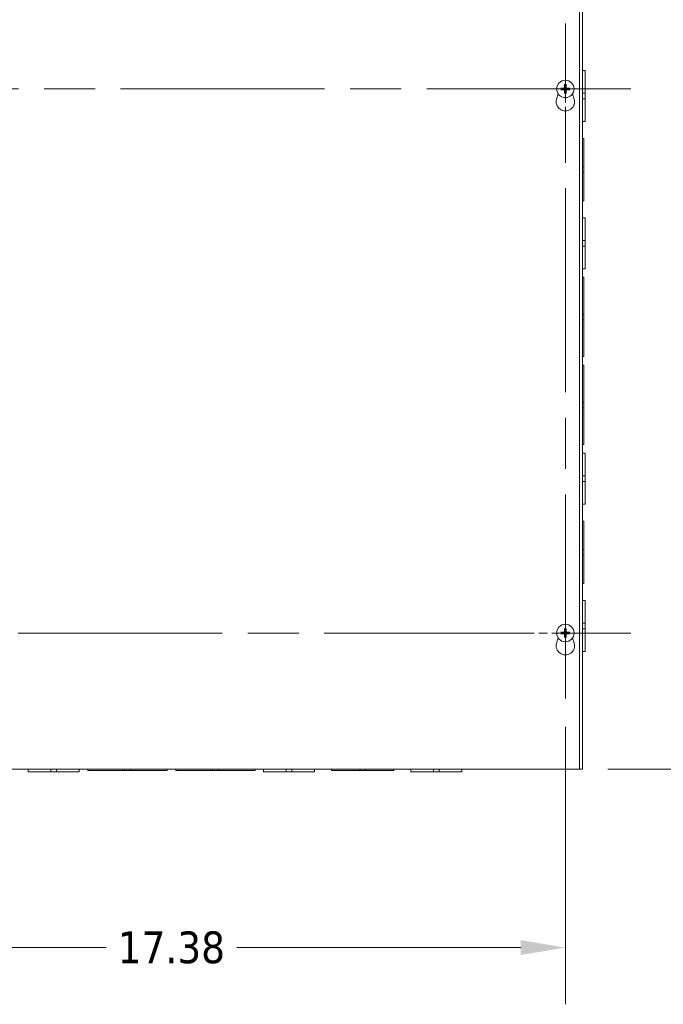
# Model space of a CAD drawing. Header units: inches. Extents: x 7 to 166, y 5 to 101.
# Tile 4 of 13: x 39 to 53, y 45 to 67. Entities that reach past the tile are written whole.
import ezdxf

# ---------------------------------------------------------------- set-up
doc = ezdxf.new("R2010")
doc.units = ezdxf.units.IN
doc.header["$LTSCALE"] = 10
doc.header["$MEASUREMENT"] = 0
doc.linetypes.add('CHAIN', pattern=[0.7087, 0.4724, -0.0591, 0.1181, -0.0591])
for name, color, linetype, lineweight in [('Center Mark (ANSI)', 7, 'Continuous', 5), ('Centerline (ANSI)', 7, 'Continuous', 5), ('Dimension (ANSI)', 7, 'Continuous', 5), ('Visible (ANSI)', 7, 'Continuous', 5)]:
    doc.layers.add(name, color=color, linetype=linetype, lineweight=lineweight)
doc.styles.add('ROMANS', font='tahoma.ttf')
doc.dimstyles.new('Default (ANSI)', dxfattribs={"dimscale": 10, "dimtxt": 0.07, "dimasz": 0.098425, "dimexe": 0.125, "dimexo": 0.0625, "dimgap": 0.031496, "dimtad": 0, "dimtih": 1, "dimtoh": 1, "dimrnd": 1e-08, "dimzin": 0, "dimdsep": 46, "dimtxsty": 'ROMANS', "dimcen": 0.09, "dimdle": 0.393701, "dimclrd": 256, "dimclre": 256, "dimclrt": 256, "dimadec": 0, "dimazin": 0, "dimtfac": 1.428571, "dimtofl": 0, "dimtmove": 0, "dimatfit": 3, "dimfxl": 0, "dimtolj": 1, "dimtzin": 0, "dimlwd": -1, "dimlwe": -1, "dimarcsym": 0})

# ---------------------------------------------------------------- blocks, each defined once
blk = doc.blocks.new('*D6')
at = {"layer": 'Defpoints', "color": 0}
for p in [(51.199, 68.064), (51.199, 50.064), (55.774, 50.064)]:
    blk.add_point(p, dxfattribs=at)
at = {"layer": 'Dimension (ANSI)'}
for p, q in [((51.824, 68.064), (57.024, 68.064)), ((55.774, 67.08), (55.774, 60.091)), ((55.774, 51.048), (55.774, 57.552)), ((51.824, 50.064), (57.024, 50.064))]:
    blk.add_line(p, q, dxfattribs=at)
for points in [[(55.61, 67.08), (55.938, 67.08), (55.774, 68.064)], [(55.61, 51.048), (55.938, 51.048), (55.774, 50.064)]]:
    blk.add_solid(points, dxfattribs=at)
at = {"layer": 'Dimension (ANSI)', "insert": (55.774, 58.821), "char_height": 0.7, "attachment_point": 5, "style": 'ROMANS'}
blk.add_mtext('\\A1;18.00\\PHEIGHT', dxfattribs=at)
blk = doc.blocks.new('*D42')
at = {"layer": 'Defpoints', "color": 0}
for p in [(33.512, 51.622), (50.887, 51.622), (50.887, 46.125)]:
    blk.add_point(p, dxfattribs=at)
at = {"layer": 'Dimension (ANSI)'}
for p, q in [((33.512, 50.997), (33.512, 44.875)), ((50.887, 50.997), (50.887, 44.875)), ((34.496, 46.125), (40.758, 46.125)), ((49.903, 46.125), (43.641, 46.125))]:
    blk.add_line(p, q, dxfattribs=at)
for points in [[(34.496, 46.289), (34.496, 45.961), (33.512, 46.125)], [(49.903, 46.289), (49.903, 45.961), (50.887, 46.125)]]:
    blk.add_solid(points, dxfattribs=at)
at = {"layer": 'Dimension (ANSI)', "insert": (42.199, 46.125), "char_height": 0.7, "attachment_point": 5, "style": 'ROMANS'}
blk.add_mtext('\\A1;17.38', dxfattribs=at)

msp = doc.modelspace()

# ---------------------------------------------------------------- linework, layer by layer
at = {"layer": 'Center Mark (ANSI)', "linetype": 'CHAIN', "ltscale": 0.160113}
for p, q in [((50.887, 63.622), (50.887, 66.506)), ((49.445, 65.064), (52.329, 65.064)), ((50.887, 54.506), (50.887, 51.622)), ((49.445, 53.064), (52.329, 53.064))]:
    msp.add_line(p, q, dxfattribs=at)
at = {"layer": 'Centerline (ANSI)', "linetype": 'CHAIN', "ltscale": 0.952448}
for p, q in [((50.887, 51.622), (50.887, 66.506)), ((52.329, 65.064), (32.07, 65.064)), ((32.07, 53.064), (52.329, 53.064))]:
    msp.add_line(p, q, dxfattribs=at)
at = {"layer": 'Visible (ANSI)'}
for p, q in [((51.1995, 68.064), (51.1995, 50.064)), ((51.262, 68.064), (51.262, 50.064)), ((51.262, 65.4715), (51.3245, 65.4715)), ((51.3245, 65.4715), (51.3245, 64.97147)), ((50.86909, 65.15447), (50.87465, 65.12767)), ((50.89935, 65.12767), (50.90491, 65.15447)), ((50.69198, 64.83935), (50.72646, 64.95869)), ((50.82333, 65.07635), (50.79652, 65.08191)), ((50.79652, 65.04609), (50.82333, 65.05165)), ((50.87465, 65.00033), (50.86909, 64.97352)), ((50.90491, 64.97352), (50.89935, 65.00033)), ((50.97748, 65.08191), (50.95067, 65.07635)), ((50.95067, 65.05165), (50.97748, 65.04609)), ((51.04754, 64.95869), (51.08202, 64.83935)), ((51.262, 64.97147), (51.3245, 64.97147)), ((51.3245, 64.84647), (51.3245, 64.97147)), ((51.262, 64.84647), (51.3245, 64.84647)), ((51.3245, 64.84647), (51.3245, 64.3465)), ((51.262, 64.3465), (51.3245, 64.3465)), ((51.262, 63.9715), (51.29325, 63.9715)), ((51.29325, 63.9715), (51.29325, 63.34646)), ((51.29325, 63.34646), (51.262, 63.34646)), ((51.29325, 63.22146), (51.262, 63.22146)), ((51.29325, 63.22146), (51.29325, 63.34646)), ((51.29325, 63.22146), (51.29325, 62.5965)), ((51.262, 62.5965), (51.29325, 62.5965)), ((51.262, 62.2215), (51.3245, 62.2215)), ((51.3245, 62.2215), (51.3245, 61.72147)), ((51.262, 61.72147), (51.3245, 61.72147)), ((51.3245, 61.59647), (51.3245, 61.72147)), ((51.262, 61.59647), (51.3245, 61.59647)), ((51.3245, 61.59647), (51.3245, 61.0965)), ((51.262, 61.0965), (51.3245, 61.0965)), ((51.262, 60.909), (51.29325, 60.909)), ((51.29325, 60.909), (51.29325, 60.09646)), ((51.29325, 60.09646), (51.262, 60.09646)), ((51.29325, 59.97146), (51.262, 59.97146)), ((51.29325, 59.97146), (51.29325, 60.09646)), ((51.29325, 59.97146), (51.29325, 59.159)), ((51.262, 59.159), (51.29325, 59.159)), ((51.262, 58.969), (51.29325, 58.969)), ((51.29325, 58.969), (51.29325, 58.15646)), ((51.29325, 58.15646), (51.262, 58.15646)), ((51.29325, 58.03146), (51.262, 58.03146)), ((51.29325, 58.03146), (51.29325, 58.15646)), ((51.29325, 58.03146), (51.29325, 57.219)), ((51.262, 57.219), (51.29325, 57.219)), ((51.262, 57.0315), (51.3245, 57.0315)), ((51.3245, 57.0315), (51.3245, 56.53147)), ((51.262, 56.53147), (51.3245, 56.53147)), ((51.3245, 56.40647), (51.3245, 56.53147)), ((51.262, 56.40647), (51.3245, 56.40647)), ((51.3245, 56.40647), (51.3245, 55.9065)), ((51.262, 55.9065), (51.3245, 55.9065)), ((51.262, 55.5315), (51.29325, 55.5315)), ((51.29325, 55.5315), (51.29325, 54.90646)), ((51.29325, 54.90646), (51.262, 54.90646)), ((51.29325, 54.78146), (51.262, 54.78146)), ((51.29325, 54.78146), (51.29325, 54.90646)), ((51.29325, 54.78146), (51.29325, 54.1565)), ((51.262, 54.1565), (51.29325, 54.1565)), ((51.262, 53.7815), (51.3245, 53.7815)), ((51.3245, 53.7815), (51.3245, 53.28147)), ((51.262, 53.28147), (51.3245, 53.28147)), ((51.3245, 53.15647), (51.3245, 53.28147)), ((50.82333, 53.07635), (50.79652, 53.08191)), ((50.79652, 53.04609), (50.82333, 53.05165)), ((50.86909, 53.15447), (50.87465, 53.12767)), ((50.87465, 53.00033), (50.86909, 52.97352)), ((50.89935, 53.12767), (50.90491, 53.15447)), ((50.90491, 52.97352), (50.89935, 53.00033)), ((50.97748, 53.08191), (50.95067, 53.07635)), ((50.95067, 53.05165), (50.97748, 53.04609)), ((51.262, 53.15647), (51.3245, 53.15647)), ((51.3245, 53.15647), (51.3245, 52.6565)), ((50.69198, 52.83935), (50.72646, 52.95869)), ((51.04754, 52.95869), (51.08202, 52.83935)), ((51.262, 52.6565), (51.3245, 52.6565)), ((51.1995, 50.064), (33.1995, 50.064)), ((39.042, 50.064), (39.042, 50.0015)), ((39.54197, 50.0015), (39.042, 50.0015)), ((39.54197, 50.064), (39.54197, 50.0015)), ((39.54197, 50.0015), (39.66697, 50.0015)), ((39.66697, 50.064), (39.66697, 50.0015)), ((40.167, 50.0015), (39.66697, 50.0015)), ((40.167, 50.064), (40.167, 50.0015)), ((40.3545, 50.064), (40.3545, 50.03275)), ((41.16696, 50.03275), (40.3545, 50.03275)), ((41.16696, 50.03275), (41.16696, 50.064)), ((41.16696, 50.03275), (41.29196, 50.03275)), ((41.29196, 50.03275), (41.29196, 50.064)), ((42.1045, 50.03275), (41.29196, 50.03275)), ((42.1045, 50.064), (42.1045, 50.03275)), ((42.2945, 50.064), (42.2945, 50.03275)), ((43.10696, 50.03275), (42.2945, 50.03275)), ((43.10696, 50.03275), (43.10696, 50.064)), ((43.10696, 50.03275), (43.23196, 50.03275)), ((43.23196, 50.03275), (43.23196, 50.064)), ((44.0445, 50.03275), (43.23196, 50.03275)), ((44.0445, 50.064), (44.0445, 50.03275)), ((44.232, 50.064), (44.232, 50.0015)), ((44.73197, 50.0015), (44.232, 50.0015)), ((44.73197, 50.064), (44.73197, 50.0015)), ((44.73197, 50.0015), (44.85697, 50.0015)), ((44.85697, 50.064), (44.85697, 50.0015)), ((45.357, 50.0015), (44.85697, 50.0015)), ((45.357, 50.064), (45.357, 50.0015)), ((45.732, 50.064), (45.732, 50.03275)), ((46.35696, 50.03275), (45.732, 50.03275)), ((46.35696, 50.03275), (46.35696, 50.064)), ((46.35696, 50.03275), (46.48196, 50.03275)), ((46.48196, 50.03275), (46.48196, 50.064)), ((47.107, 50.03275), (46.48196, 50.03275)), ((47.107, 50.064), (47.107, 50.03275)), ((47.482, 50.064), (47.482, 50.0015)), ((47.98197, 50.0015), (47.482, 50.0015)), ((47.98197, 50.064), (47.98197, 50.0015)), ((47.98197, 50.0015), (48.10697, 50.0015)), ((48.10697, 50.064), (48.10697, 50.0015)), ((48.607, 50.0015), (48.10697, 50.0015)), ((48.607, 50.064), (48.607, 50.0015)), ((51.1995, 50.064), (51.262, 50.064))]:
    msp.add_line(p, q, dxfattribs=at)
for centre in [(50.887, 65.064), (50.887, 53.064)]:
    msp.add_circle(centre, 0.192, dxfattribs=at)
for centre, radius, start, end in [((50.887, 65.064), 0.06486, 169.02212, 190.97788), ((50.887, 65.064), 0.06486, 79.02212, 100.97788), ((50.887, 65.064), 0.06486, 259.02212, 280.97788), ((50.887, 65.064), 0.06486, 349.02212, 10.97788), ((50.887, 64.783), 0.203, 163.884171, 16.115829), ((50.887, 53.064), 0.06486, 169.02212, 190.97788), ((50.887, 53.064), 0.06486, 79.02212, 100.97788), ((50.887, 53.064), 0.06486, 259.02212, 280.97788), ((50.887, 53.064), 0.06486, 349.02212, 10.97788), ((50.887, 52.783), 0.203, 163.884171, 16.115829)]:
    msp.add_arc(centre, radius, start, end, dxfattribs=at)
for centre, major_axis, start_param, end_param in [((50.89158, 65.06413), (0.00712, -0.25386), 4.30043435, 4.58502232), ((50.88242, 65.06413), (0.00712, 0.25386), 4.83975564, 5.12434361), ((50.88687, 65.05942), (-0.25386, 0.00712), 4.83975564, 5.12434361), ((50.88687, 65.06858), (0.25386, 0.00712), 4.30043435, 4.58502232), ((50.89158, 65.06387), (-0.00712, -0.25386), 4.83975564, 5.12434361), ((50.88242, 65.06387), (-0.00712, 0.25386), 4.30043435, 4.58502232), ((50.88713, 65.05942), (-0.25386, -0.00712), 4.30043435, 4.58502232), ((50.88713, 65.06858), (0.25386, -0.00712), 4.83975564, 5.12434361), ((50.88687, 53.05942), (-0.25386, 0.00712), 4.83975564, 5.12434361), ((50.88687, 53.06858), (0.25386, 0.00712), 4.30043435, 4.58502232), ((50.89158, 53.06413), (0.00712, -0.25386), 4.30043435, 4.58502232), ((50.89158, 53.06387), (-0.00712, -0.25386), 4.83975564, 5.12434361), ((50.88242, 53.06413), (0.00712, 0.25386), 4.83975564, 5.12434361), ((50.88242, 53.06387), (-0.00712, 0.25386), 4.30043435, 4.58502232), ((50.88713, 53.05942), (-0.25386, -0.00712), 4.30043435, 4.58502232), ((50.88713, 53.06858), (0.25386, -0.00712), 4.83975564, 5.12434361)]:
    msp.add_ellipse(centre, major_axis=major_axis, ratio=0.08715574, start_param=start_param, end_param=end_param, dxfattribs=at)
for points, knots in [([(50.86909, 65.15447), (50.86901, 65.15485), (50.86893, 65.15541), (50.86878, 65.1567), (50.86869, 65.15771), (50.86857, 65.1596), (50.86852, 65.1608), (50.86846, 65.16286), (50.86845, 65.16407), (50.86845, 65.16508), (50.86845, 65.16514), (50.86846, 65.1652)], [0.0712949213, 0.0712949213, 0.0712949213, 0.0712949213, 0.0775604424, 0.0775604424, 0.0853000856, 0.0853000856, 0.0931299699, 0.0931299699, 0.1009657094, 0.1009657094, 0.101461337, 0.101461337, 0.101461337, 0.101461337]), ([(50.90554, 65.1652), (50.90555, 65.16514), (50.90555, 65.16508), (50.90555, 65.16407), (50.90554, 65.16286), (50.90548, 65.1608), (50.90543, 65.1596), (50.90531, 65.15771), (50.90522, 65.1567), (50.90507, 65.15541), (50.90499, 65.15485), (50.90491, 65.15447)], [0.0228816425, 0.0228816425, 0.0228816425, 0.0228816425, 0.02337727, 0.02337727, 0.0312130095, 0.0312130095, 0.0390428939, 0.0390428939, 0.0467825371, 0.0467825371, 0.0530480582, 0.0530480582, 0.0530480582, 0.0530480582]), ([(50.78579, 65.08254), (50.78585, 65.08254), (50.78592, 65.08254), (50.78693, 65.08255), (50.78814, 65.08254), (50.79019, 65.08248), (50.7914, 65.08243), (50.79329, 65.08231), (50.7943, 65.08222), (50.79559, 65.08207), (50.79615, 65.08198), (50.79652, 65.08191)], [0.0228816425, 0.0228816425, 0.0228816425, 0.0228816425, 0.02337727, 0.02337727, 0.0312130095, 0.0312130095, 0.0390428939, 0.0390428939, 0.0467825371, 0.0467825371, 0.0530480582, 0.0530480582, 0.0530480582, 0.0530480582]), ([(50.79652, 65.04609), (50.79615, 65.04601), (50.79559, 65.04593), (50.7943, 65.04578), (50.79329, 65.04569), (50.7914, 65.04557), (50.79019, 65.04552), (50.78814, 65.04546), (50.78693, 65.04545), (50.78592, 65.04545), (50.78585, 65.04545), (50.78579, 65.04545)], [0.0712949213, 0.0712949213, 0.0712949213, 0.0712949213, 0.0775604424, 0.0775604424, 0.0853000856, 0.0853000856, 0.0931299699, 0.0931299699, 0.1009657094, 0.1009657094, 0.101461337, 0.101461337, 0.101461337, 0.101461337]), ([(50.877, 65.09599), (50.87717, 65.09361), (50.87692, 65.09114), (50.8759, 65.08738), (50.87524, 65.08572), (50.87346, 65.08259), (50.87232, 65.08112), (50.86988, 65.07867), (50.8684, 65.07754), (50.86527, 65.07576), (50.86362, 65.0751), (50.85986, 65.07408), (50.85739, 65.07383), (50.85501, 65.074)], [0.2359932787, 0.2359932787, 0.2359932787, 0.2359932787, 0.2549328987, 0.2549328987, 0.2681126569, 0.2681126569, 0.2812924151, 0.2812924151, 0.2944721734, 0.2944721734, 0.3076519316, 0.3076519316, 0.3265915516, 0.3265915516, 0.3265915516, 0.3265915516]), ([(50.85501, 65.05399), (50.85739, 65.05417), (50.85986, 65.05392), (50.86362, 65.05289), (50.86527, 65.05224), (50.8684, 65.05046), (50.86988, 65.04932), (50.87232, 65.04688), (50.87346, 65.0454), (50.87524, 65.04227), (50.8759, 65.04062), (50.87692, 65.03686), (50.87717, 65.03439), (50.877, 65.03201)], [0.2359932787, 0.2359932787, 0.2359932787, 0.2359932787, 0.2549328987, 0.2549328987, 0.2681126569, 0.2681126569, 0.2812924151, 0.2812924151, 0.2944721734, 0.2944721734, 0.3076519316, 0.3076519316, 0.3265915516, 0.3265915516, 0.3265915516, 0.3265915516]), ([(50.86873, 65.09576), (50.86876, 65.09412), (50.86847, 65.09237), (50.8672, 65.08911), (50.86623, 65.08761), (50.86397, 65.08522), (50.86253, 65.08417), (50.85935, 65.08273), (50.85761, 65.08234), (50.85573, 65.08227), (50.85549, 65.08226), (50.85524, 65.08227)], [0, 0, 0, 0, 0.0125584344, 0.0125584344, 0.0251168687, 0.0251168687, 0.0376591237, 0.0376591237, 0.0502013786, 0.0502013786, 0.052067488, 0.052067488, 0.052067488, 0.052067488]), ([(50.85524, 65.04573), (50.85688, 65.04576), (50.85863, 65.04546), (50.86189, 65.0442), (50.86339, 65.04323), (50.86578, 65.04097), (50.86683, 65.03952), (50.86827, 65.03634), (50.86866, 65.03461), (50.86873, 65.03273), (50.86873, 65.03249), (50.86873, 65.03224)], [0, 0, 0, 0, 0.0125584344, 0.0125584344, 0.0251168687, 0.0251168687, 0.0376591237, 0.0376591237, 0.0502013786, 0.0502013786, 0.0520674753, 0.0520674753, 0.0520674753, 0.0520674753]), ([(50.86846, 64.96279), (50.86845, 64.96285), (50.86845, 64.96291), (50.86845, 64.96393), (50.86846, 64.96514), (50.86852, 64.96719), (50.86857, 64.9684), (50.86869, 64.97029), (50.86878, 64.9713), (50.86893, 64.97259), (50.86901, 64.97314), (50.86909, 64.97352)], [0.0228816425, 0.0228816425, 0.0228816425, 0.0228816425, 0.02337727, 0.02337727, 0.0312130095, 0.0312130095, 0.0390428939, 0.0390428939, 0.0467825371, 0.0467825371, 0.0530480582, 0.0530480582, 0.0530480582, 0.0530480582]), ([(50.91899, 65.074), (50.91661, 65.07383), (50.91414, 65.07408), (50.91038, 65.0751), (50.90873, 65.07576), (50.9056, 65.07754), (50.90412, 65.07867), (50.90168, 65.08112), (50.90054, 65.08259), (50.89876, 65.08572), (50.8981, 65.08738), (50.89708, 65.09114), (50.89683, 65.09361), (50.897, 65.09599)], [0.2359932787, 0.2359932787, 0.2359932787, 0.2359932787, 0.2549328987, 0.2549328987, 0.2681126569, 0.2681126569, 0.2812924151, 0.2812924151, 0.2944721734, 0.2944721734, 0.3076519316, 0.3076519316, 0.3265915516, 0.3265915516, 0.3265915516, 0.3265915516]), ([(50.897, 65.03201), (50.89683, 65.03439), (50.89708, 65.03686), (50.8981, 65.04062), (50.89876, 65.04227), (50.90054, 65.0454), (50.90168, 65.04688), (50.90412, 65.04932), (50.9056, 65.05046), (50.90873, 65.05224), (50.91038, 65.05289), (50.91414, 65.05392), (50.91661, 65.05417), (50.91899, 65.05399)], [0.2359932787, 0.2359932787, 0.2359932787, 0.2359932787, 0.2549328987, 0.2549328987, 0.2681126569, 0.2681126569, 0.2812924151, 0.2812924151, 0.2944721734, 0.2944721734, 0.3076519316, 0.3076519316, 0.3265915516, 0.3265915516, 0.3265915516, 0.3265915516]), ([(50.90491, 64.97352), (50.90499, 64.97314), (50.90507, 64.97259), (50.90522, 64.9713), (50.90531, 64.97029), (50.90543, 64.9684), (50.90548, 64.96719), (50.90554, 64.96514), (50.90555, 64.96393), (50.90555, 64.96291), (50.90555, 64.96285), (50.90554, 64.96279)], [0.0712949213, 0.0712949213, 0.0712949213, 0.0712949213, 0.0775604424, 0.0775604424, 0.0853000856, 0.0853000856, 0.0931299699, 0.0931299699, 0.1009657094, 0.1009657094, 0.101461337, 0.101461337, 0.101461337, 0.101461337]), ([(50.90527, 65.03224), (50.90524, 65.03387), (50.90553, 65.03563), (50.9068, 65.03889), (50.90777, 65.04039), (50.91003, 65.04278), (50.91147, 65.04383), (50.91465, 65.04527), (50.91639, 65.04566), (50.91827, 65.04573), (50.91851, 65.04573), (50.91876, 65.04573)], [0, 0, 0, 0, 0.0125556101, 0.0125556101, 0.0251112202, 0.0251112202, 0.0376562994, 0.0376562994, 0.0502013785, 0.0502013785, 0.0520674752, 0.0520674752, 0.0520674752, 0.0520674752]), ([(50.91876, 65.08227), (50.91712, 65.08224), (50.91537, 65.08253), (50.91211, 65.08379), (50.91061, 65.08477), (50.90822, 65.08703), (50.90717, 65.08847), (50.90573, 65.09165), (50.90534, 65.09339), (50.90527, 65.09526), (50.90527, 65.09551), (50.90527, 65.09576)], [0, 0, 0, 0, 0.0125584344, 0.0125584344, 0.0251168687, 0.0251168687, 0.0376591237, 0.0376591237, 0.0502013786, 0.0502013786, 0.0520674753, 0.0520674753, 0.0520674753, 0.0520674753]), ([(50.97748, 65.08191), (50.97785, 65.08198), (50.97841, 65.08207), (50.9797, 65.08222), (50.98071, 65.08231), (50.9826, 65.08243), (50.98381, 65.08248), (50.98586, 65.08254), (50.98707, 65.08255), (50.98808, 65.08254), (50.98814, 65.08254), (50.98821, 65.08254)], [0.0712949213, 0.0712949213, 0.0712949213, 0.0712949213, 0.0775604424, 0.0775604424, 0.0853000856, 0.0853000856, 0.0931299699, 0.0931299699, 0.1009657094, 0.1009657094, 0.101461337, 0.101461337, 0.101461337, 0.101461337]), ([(50.98821, 65.04545), (50.98814, 65.04545), (50.98808, 65.04545), (50.98707, 65.04545), (50.98586, 65.04546), (50.98381, 65.04552), (50.9826, 65.04557), (50.98071, 65.04569), (50.9797, 65.04578), (50.97841, 65.04593), (50.97785, 65.04601), (50.97748, 65.04609)], [0.0228816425, 0.0228816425, 0.0228816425, 0.0228816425, 0.02337727, 0.02337727, 0.0312130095, 0.0312130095, 0.0390428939, 0.0390428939, 0.0467825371, 0.0467825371, 0.0530480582, 0.0530480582, 0.0530480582, 0.0530480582]), ([(50.78579, 53.08254), (50.78585, 53.08254), (50.78592, 53.08254), (50.78693, 53.08255), (50.78814, 53.08254), (50.79019, 53.08248), (50.7914, 53.08243), (50.79329, 53.08231), (50.7943, 53.08222), (50.79559, 53.08207), (50.79615, 53.08198), (50.79652, 53.08191)], [0.0228816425, 0.0228816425, 0.0228816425, 0.0228816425, 0.02337727, 0.02337727, 0.0312130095, 0.0312130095, 0.0390428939, 0.0390428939, 0.0467825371, 0.0467825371, 0.0530480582, 0.0530480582, 0.0530480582, 0.0530480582]), ([(50.79652, 53.04609), (50.79615, 53.04601), (50.79559, 53.04593), (50.7943, 53.04578), (50.79329, 53.04569), (50.7914, 53.04557), (50.79019, 53.04552), (50.78814, 53.04546), (50.78693, 53.04545), (50.78592, 53.04545), (50.78585, 53.04545), (50.78579, 53.04545)], [0.0712949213, 0.0712949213, 0.0712949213, 0.0712949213, 0.0775604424, 0.0775604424, 0.0853000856, 0.0853000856, 0.0931299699, 0.0931299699, 0.1009657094, 0.1009657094, 0.101461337, 0.101461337, 0.101461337, 0.101461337]), ([(50.877, 53.09599), (50.87717, 53.09361), (50.87692, 53.09114), (50.8759, 53.08738), (50.87524, 53.08572), (50.87346, 53.08259), (50.87232, 53.08112), (50.86988, 53.07867), (50.8684, 53.07754), (50.86527, 53.07576), (50.86362, 53.0751), (50.85986, 53.07408), (50.85739, 53.07383), (50.85501, 53.074)], [0.2359932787, 0.2359932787, 0.2359932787, 0.2359932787, 0.2549328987, 0.2549328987, 0.2681126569, 0.2681126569, 0.2812924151, 0.2812924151, 0.2944721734, 0.2944721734, 0.3076519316, 0.3076519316, 0.3265915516, 0.3265915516, 0.3265915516, 0.3265915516]), ([(50.85501, 53.05399), (50.85739, 53.05417), (50.85986, 53.05392), (50.86362, 53.05289), (50.86527, 53.05224), (50.8684, 53.05046), (50.86988, 53.04932), (50.87232, 53.04688), (50.87346, 53.0454), (50.87524, 53.04227), (50.8759, 53.04062), (50.87692, 53.03686), (50.87717, 53.03439), (50.877, 53.03201)], [0.2359932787, 0.2359932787, 0.2359932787, 0.2359932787, 0.2549328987, 0.2549328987, 0.2681126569, 0.2681126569, 0.2812924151, 0.2812924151, 0.2944721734, 0.2944721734, 0.3076519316, 0.3076519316, 0.3265915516, 0.3265915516, 0.3265915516, 0.3265915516]), ([(50.86873, 53.09576), (50.86876, 53.09412), (50.86847, 53.09237), (50.8672, 53.08911), (50.86623, 53.08761), (50.86397, 53.08522), (50.86253, 53.08417), (50.85935, 53.08273), (50.85761, 53.08234), (50.85573, 53.08227), (50.85549, 53.08226), (50.85524, 53.08227)], [0, 0, 0, 0, 0.0125584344, 0.0125584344, 0.0251168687, 0.0251168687, 0.0376591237, 0.0376591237, 0.0502013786, 0.0502013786, 0.052067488, 0.052067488, 0.052067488, 0.052067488]), ([(50.85524, 53.04573), (50.85688, 53.04576), (50.85863, 53.04546), (50.86189, 53.0442), (50.86339, 53.04323), (50.86578, 53.04097), (50.86683, 53.03952), (50.86827, 53.03634), (50.86866, 53.03461), (50.86873, 53.03273), (50.86873, 53.03249), (50.86873, 53.03224)], [0, 0, 0, 0, 0.0125584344, 0.0125584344, 0.0251168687, 0.0251168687, 0.0376591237, 0.0376591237, 0.0502013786, 0.0502013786, 0.0520674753, 0.0520674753, 0.0520674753, 0.0520674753]), ([(50.86909, 53.15447), (50.86901, 53.15485), (50.86893, 53.15541), (50.86878, 53.1567), (50.86869, 53.15771), (50.86857, 53.1596), (50.86852, 53.1608), (50.86846, 53.16286), (50.86845, 53.16407), (50.86845, 53.16508), (50.86845, 53.16514), (50.86846, 53.1652)], [0.0712949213, 0.0712949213, 0.0712949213, 0.0712949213, 0.0775604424, 0.0775604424, 0.0853000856, 0.0853000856, 0.0931299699, 0.0931299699, 0.1009657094, 0.1009657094, 0.101461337, 0.101461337, 0.101461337, 0.101461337]), ([(50.91899, 53.074), (50.91661, 53.07383), (50.91414, 53.07408), (50.91038, 53.0751), (50.90873, 53.07576), (50.9056, 53.07754), (50.90412, 53.07867), (50.90168, 53.08112), (50.90054, 53.08259), (50.89876, 53.08572), (50.8981, 53.08738), (50.89708, 53.09114), (50.89683, 53.09361), (50.897, 53.09599)], [0.2359932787, 0.2359932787, 0.2359932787, 0.2359932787, 0.2549328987, 0.2549328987, 0.2681126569, 0.2681126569, 0.2812924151, 0.2812924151, 0.2944721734, 0.2944721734, 0.3076519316, 0.3076519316, 0.3265915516, 0.3265915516, 0.3265915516, 0.3265915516]), ([(50.897, 53.03201), (50.89683, 53.03439), (50.89708, 53.03686), (50.8981, 53.04062), (50.89876, 53.04227), (50.90054, 53.0454), (50.90168, 53.04688), (50.90412, 53.04932), (50.9056, 53.05046), (50.90873, 53.05224), (50.91038, 53.05289), (50.91414, 53.05392), (50.91661, 53.05417), (50.91899, 53.05399)], [0.2359932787, 0.2359932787, 0.2359932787, 0.2359932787, 0.2549328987, 0.2549328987, 0.2681126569, 0.2681126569, 0.2812924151, 0.2812924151, 0.2944721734, 0.2944721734, 0.3076519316, 0.3076519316, 0.3265915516, 0.3265915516, 0.3265915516, 0.3265915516]), ([(50.90554, 53.1652), (50.90555, 53.16514), (50.90555, 53.16508), (50.90555, 53.16407), (50.90554, 53.16286), (50.90548, 53.1608), (50.90543, 53.1596), (50.90531, 53.15771), (50.90522, 53.1567), (50.90507, 53.15541), (50.90499, 53.15485), (50.90491, 53.15447)], [0.0228816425, 0.0228816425, 0.0228816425, 0.0228816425, 0.02337727, 0.02337727, 0.0312130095, 0.0312130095, 0.0390428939, 0.0390428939, 0.0467825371, 0.0467825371, 0.0530480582, 0.0530480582, 0.0530480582, 0.0530480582]), ([(50.90527, 53.03224), (50.90524, 53.03387), (50.90553, 53.03563), (50.9068, 53.03889), (50.90777, 53.04039), (50.91003, 53.04278), (50.91147, 53.04383), (50.91465, 53.04527), (50.91639, 53.04566), (50.91827, 53.04573), (50.91851, 53.04573), (50.91876, 53.04573)], [0, 0, 0, 0, 0.0125556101, 0.0125556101, 0.0251112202, 0.0251112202, 0.0376562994, 0.0376562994, 0.0502013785, 0.0502013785, 0.0520674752, 0.0520674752, 0.0520674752, 0.0520674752]), ([(50.91876, 53.08227), (50.91712, 53.08224), (50.91537, 53.08253), (50.91211, 53.08379), (50.91061, 53.08477), (50.90822, 53.08703), (50.90717, 53.08847), (50.90573, 53.09165), (50.90534, 53.09339), (50.90527, 53.09526), (50.90527, 53.09551), (50.90527, 53.09576)], [0, 0, 0, 0, 0.0125584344, 0.0125584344, 0.0251168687, 0.0251168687, 0.0376591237, 0.0376591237, 0.0502013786, 0.0502013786, 0.0520674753, 0.0520674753, 0.0520674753, 0.0520674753]), ([(50.97748, 53.08191), (50.97785, 53.08198), (50.97841, 53.08207), (50.9797, 53.08222), (50.98071, 53.08231), (50.9826, 53.08243), (50.98381, 53.08248), (50.98586, 53.08254), (50.98707, 53.08255), (50.98808, 53.08254), (50.98814, 53.08254), (50.98821, 53.08254)], [0.0712949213, 0.0712949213, 0.0712949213, 0.0712949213, 0.0775604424, 0.0775604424, 0.0853000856, 0.0853000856, 0.0931299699, 0.0931299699, 0.1009657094, 0.1009657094, 0.101461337, 0.101461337, 0.101461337, 0.101461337]), ([(50.98821, 53.04545), (50.98814, 53.04545), (50.98808, 53.04545), (50.98707, 53.04545), (50.98586, 53.04546), (50.98381, 53.04552), (50.9826, 53.04557), (50.98071, 53.04569), (50.9797, 53.04578), (50.97841, 53.04593), (50.97785, 53.04601), (50.97748, 53.04609)], [0.0228816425, 0.0228816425, 0.0228816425, 0.0228816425, 0.02337727, 0.02337727, 0.0312130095, 0.0312130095, 0.0390428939, 0.0390428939, 0.0467825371, 0.0467825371, 0.0530480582, 0.0530480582, 0.0530480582, 0.0530480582]), ([(50.86846, 52.96279), (50.86845, 52.96285), (50.86845, 52.96291), (50.86845, 52.96393), (50.86846, 52.96514), (50.86852, 52.96719), (50.86857, 52.9684), (50.86869, 52.97029), (50.86878, 52.9713), (50.86893, 52.97259), (50.86901, 52.97314), (50.86909, 52.97352)], [0.0228816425, 0.0228816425, 0.0228816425, 0.0228816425, 0.02337727, 0.02337727, 0.0312130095, 0.0312130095, 0.0390428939, 0.0390428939, 0.0467825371, 0.0467825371, 0.0530480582, 0.0530480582, 0.0530480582, 0.0530480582]), ([(50.90491, 52.97352), (50.90499, 52.97314), (50.90507, 52.97259), (50.90522, 52.9713), (50.90531, 52.97029), (50.90543, 52.9684), (50.90548, 52.96719), (50.90554, 52.96514), (50.90555, 52.96393), (50.90555, 52.96291), (50.90555, 52.96285), (50.90554, 52.96279)], [0.0712949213, 0.0712949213, 0.0712949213, 0.0712949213, 0.0775604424, 0.0775604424, 0.0853000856, 0.0853000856, 0.0931299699, 0.0931299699, 0.1009657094, 0.1009657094, 0.101461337, 0.101461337, 0.101461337, 0.101461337])]:
    msp.add_open_spline(points, degree=3, knots=knots, dxfattribs=at)
for points, weights in [([(50.85501, 65.074), (50.84425, 65.07479), (50.82333, 65.07635)], [1.76946736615, 1.40669277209, 1]), ([(50.82333, 65.05165), (50.84425, 65.0532), (50.85501, 65.05399)], [1, 1.40669277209, 1.76946736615]), ([(50.87465, 65.12767), (50.87621, 65.10675), (50.877, 65.09599)], [1, 1.40669277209, 1.76946736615]), ([(50.877, 65.03201), (50.87621, 65.02125), (50.87465, 65.00033)], [1.76946736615, 1.40669277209, 1]), ([(50.897, 65.09599), (50.89779, 65.10675), (50.89935, 65.12767)], [1.76946736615, 1.40669277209, 1]), ([(50.89935, 65.00033), (50.89779, 65.02125), (50.897, 65.03201)], [1, 1.40669277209, 1.76946736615]), ([(50.95067, 65.07635), (50.92975, 65.07479), (50.91899, 65.074)], [1, 1.40669277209, 1.76946736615]), ([(50.91899, 65.05399), (50.92975, 65.0532), (50.95067, 65.05165)], [1.76946736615, 1.40669277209, 1]), ([(50.85501, 53.074), (50.84425, 53.07479), (50.82333, 53.07635)], [1.76946736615, 1.40669277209, 1]), ([(50.82333, 53.05165), (50.84425, 53.0532), (50.85501, 53.05399)], [1, 1.40669277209, 1.76946736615]), ([(50.87465, 53.12767), (50.87621, 53.10675), (50.877, 53.09599)], [1, 1.40669277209, 1.76946736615]), ([(50.877, 53.03201), (50.87621, 53.02125), (50.87465, 53.00033)], [1.76946736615, 1.40669277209, 1]), ([(50.897, 53.09599), (50.89779, 53.10675), (50.89935, 53.12767)], [1.76946736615, 1.40669277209, 1]), ([(50.89935, 53.00033), (50.89779, 53.02125), (50.897, 53.03201)], [1, 1.40669277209, 1.76946736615]), ([(50.95067, 53.07635), (50.92975, 53.07479), (50.91899, 53.074)], [1, 1.40669277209, 1.76946736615]), ([(50.91899, 53.05399), (50.92975, 53.0532), (50.95067, 53.05165)], [1.76946736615, 1.40669277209, 1])]:
    msp.add_rational_spline(points, weights, degree=2, dxfattribs=at)

# ---------------------------------------------------------------- dimensions: what is measured, and where the dimension line sits
at = {"layer": 'Dimension (ANSI)'}
dim = msp.add_linear_dim(base=(55.7738, 50.064), p1=(51.1995, 68.064), p2=(51.1995, 50.064), angle=270, text='<>\\PHEIGHT', dimstyle='Default (ANSI)', override={"dimdec": 2, "dimtp": 0, "dimtm": 0, "dimtdec": 2, "dimatfit": 1}, dxfattribs=at)
dim.commit()
dim.dimension.update_dxf_attribs({"geometry": '*D6', "text_midpoint": (55.7738, 58.82133), "dimtype": 160})
dim = msp.add_linear_dim(base=(50.8869999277, 46.125013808), p1=(33.5119999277, 51.6219985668), p2=(50.8869999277, 51.6219985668), angle=180, dimstyle='Default (ANSI)', override={"dimtih": 0, "dimtoh": 0, "dimdec": 2, "dimtp": 0, "dimtm": 0, "dimtdec": 2, "dimatfit": 1}, dxfattribs=at)
dim.commit()
dim.dimension.update_dxf_attribs({"geometry": '*D42', "text_midpoint": (42.1994999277, 46.125013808), "dimtype": 160})

doc.saveas('drawing.dxf')
